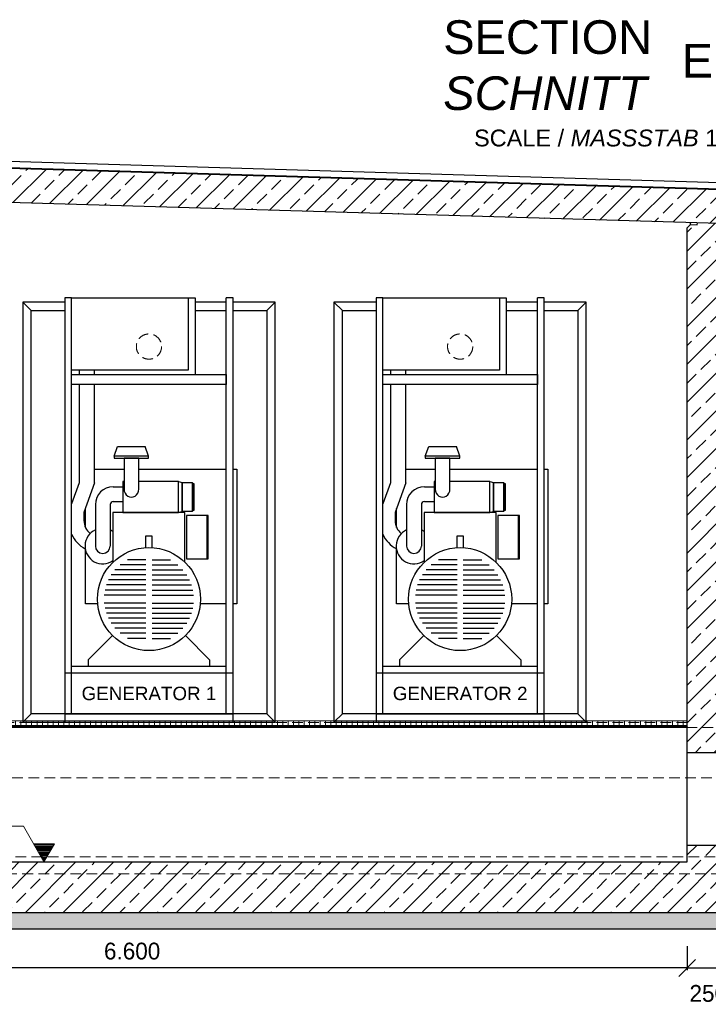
# Model space of a CAD drawing. Header units: millimetres. Extents: x -2787 to 131613, y -54195 to 30918.
# Tile 2 of 69: x 2882 to 6975, y -52186 to -46329. Entities that reach past the tile are written whole.
import ezdxf

# ---------------------------------------------------------------- set-up
doc = ezdxf.new("R2010")
doc.units = ezdxf.units.MM
doc.linetypes.add('HIDDEN', pattern=[9.525, 6.35, -3.175])
doc.linetypes.add('JIS_02_1.0', pattern=[2, 1, -1])
for name, color, linetype in [('Aggregate', 253, 'Continuous'), ('Beschriftung', 7, 'Continuous'), ('POL_Bema', 7, 'Continuous')]:
    doc.layers.add(name, color=color, linetype=linetype)
doc.layers.add('Bemaßung', color=7, linetype='Continuous', lineweight=9)
doc.styles.add('LBB3.5M1000', font='isocp.shx', dxfattribs={"height": 3.5})
doc.dimstyles.new('DIN', dxfattribs={"dimtxt": 2.5, "dimasz": 2.5, "dimexe": 1.25, "dimexo": 0.625, "dimtad": 1, "dimtih": 1, "dimdec": 4, "dimdsep": 46, "dimlunit": 6, "dimtxsty": 'Standard', "dimcen": 2.5, "dimadec": 0, "dimazin": 0, "dimtfac": 1, "dimtdec": 4, "dimtmove": 0, "dimatfit": 3, "dimfxl": 0, "dimtvp": 1, "dimtolj": 1, "dimtzin": 0, "dimarcsym": 0})

# ---------------------------------------------------------------- blocks, each defined once
blk = doc.blocks.new('_Oblique')
at = {"layer": 'POL_Bema', "color": 0, "lineweight": -2}
blk.add_line((-0.5, -0.5), (0.5, 0.5), dxfattribs=at)
blk = doc.blocks.new('*D470')
at = {"layer": 'Bemaßung', "color": 0, "lineweight": -2, "transparency": 16777216}
for p, q in [((250, -51839.1), (250, -51982.1)), ((6850, -51839.1), (6850, -51982.1)), ((6850, -51969.6), (250, -51969.6))]:
    blk.add_line(p, q, dxfattribs=at)
at = {"layer": 'DEFPOINTS', "color": 0, "transparency": 16777216}
for p in [(250, -51739.1), (6850, -51739.1), (250, -51969.6)]:
    blk.add_point(p, dxfattribs=at)
at = {"layer": 'Bemaßung', "color": 0, "lineweight": -2, "transparency": 16777216, "xscale": 100, "yscale": 100, "zscale": 100, "rotation": 180}
blk.add_blockref('_Oblique', (250, -51969.6), dxfattribs=at)
at = {"layer": 'Bemaßung', "color": 0, "lineweight": -2, "transparency": 16777216, "xscale": 100, "yscale": 100, "zscale": 100}
blk.add_blockref('_Oblique', (6850, -51969.6), dxfattribs=at)
at = {"layer": 'Bemaßung', "color": 0, "transparency": 16777216, "insert": (3550, -51869.6), "char_height": 100, "attachment_point": 5}
blk.add_mtext('\\A1;6.600', dxfattribs=at)
blk = doc.blocks.new('*D471')
at = {"layer": 'Bemaßung', "color": 0, "lineweight": -2, "transparency": 16777216}
for p, q in [((6850, -51839.1), (6850, -51982.1)), ((7100, -51839.1), (7100, -51982.1)), ((6850, -51969.6), (7100, -51969.6))]:
    blk.add_line(p, q, dxfattribs=at)
at = {"layer": 'DEFPOINTS', "color": 0, "transparency": 16777216}
for p in [(6850, -51739.1), (7100, -51739.1), (7100, -51969.6)]:
    blk.add_point(p, dxfattribs=at)
at = {"layer": 'Bemaßung', "color": 0, "lineweight": -2, "transparency": 16777216, "xscale": 100, "yscale": 100, "zscale": 100, "rotation": 180}
blk.add_blockref('_Oblique', (6850, -51969.6), dxfattribs=at)
at = {"layer": 'Bemaßung', "color": 0, "lineweight": -2, "transparency": 16777216, "xscale": 100, "yscale": 100, "zscale": 100}
blk.add_blockref('_Oblique', (7100, -51969.6), dxfattribs=at)
at = {"layer": 'Bemaßung', "color": 0, "transparency": 16777216, "insert": (6975, -52121.4), "char_height": 100, "attachment_point": 5}
blk.add_mtext('\\A1;250', dxfattribs=at)

msp = doc.modelspace()

# ---------------------------------------------------------------- hatches: boundary and pattern name
at = {"lineweight": 5}
h = msp.add_hatch(dxfattribs=at)
h.set_pattern_fill('ANSI33', color=256, scale=25)
h.set_pattern_definition([(45, (3e-14, 32), (-112.2532, 112.2532), []), (45, (112.25, 32), (-112.2532, 112.2532), [79.375, -39.6875])])
h.paths.add_polyline_path([(-60, -47328.84255), (-60, -47288.84255), (-100, -47327.64255), (-129.94154, -47326.74431), (-149.93255, -47306.14458), (-149.93255, -47145.40653), (-129.94154, -47126.00626), (12329.94154, -47499.80276), (12349.93255, -47520.40249), (12349.93255, -47681.14053), (12329.94154, -47700.5408), (12300, -47699.64255), (12260, -47658.44255), (12260, -47698.44255)])
h = msp.add_hatch(dxfattribs=at)
h.set_pattern_fill('ANSI33', color=256, scale=25)
h.paths.add_polyline_path([(6850, -50689.14255), (7100, -50689.14255), (7100, -47573.64255), (7080.00899, -47553.04282), (7040.02698, -47551.84336), (7040.32671, -47541.85236), (6910.27275, -47537.95074), (6909.97302, -47547.94174), (6869.99101, -47546.74228), (6850, -47566.14255)])
h = msp.add_hatch(dxfattribs=at)
h.set_pattern_fill('ANSI33', color=256, scale=25)
h.paths.add_polyline_path([(12010, -51279.14255), (12010, -51299.14255), (12005, -51299.14255), (12005, -51284.14255), (11950, -51284.14255), (11950, -51339.14255), (7100, -51339.14255), (7100, -51239.14255), (6850, -51239.14255), (6850, -51339.14255), (250, -51339.14255), (250, -51284.14255), (195, -51284.14255), (195, -51299.14255), (190, -51299.14255), (190, -51279.14255), (0, -51279.14255), (0, -51639.14255), (12200, -51639.14255), (12200, -51279.14255)])
h.paths.add_polyline_path([(12200, -47696.64255), (11950, -47689.14255), (11950, -50944.14255), (12005, -50944.14255), (12005, -50929.14255), (12010, -50929.14255), (12010, -50949.14255), (12200, -50949.14255)])
h = msp.add_hatch(dxfattribs=at)
h.set_pattern_fill('ANSI31', color=256, angle=90)
h.paths.add_polyline_path([(6850, -50529.14255), (250, -50529.14255), (250, -50534.14255), (6850, -50534.14255)])
h = msp.add_hatch(dxfattribs=at)
h.set_pattern_fill('NET3', color=256, scale=0.5)
h.paths.add_polyline_path([(250, -50534.14255), (6850, -50534.14255), (6850, -50539.14255), (250, -50539.14255)])
at = {"linetype": 'JIS_02_1.0', "lineweight": 5, "ltscale": 25}
h = msp.add_hatch(dxfattribs=at)
h.set_pattern_fill('ANSI31', color=256, scale=10, angle=45)
h.paths.add_polyline_path([(251, -50529.14255), (6849, -50529.14255), (6849, -50499.14255), (251, -50499.14255)])
at = {"layer": 'Beschriftung', "lineweight": 5}
h = msp.add_hatch(dxfattribs=at)
h.set_pattern_fill('LINE', color=256, scale=2)
h.set_pattern_definition([(0, (2776.04, -19095.997), (0, 6.35), [])])
h.paths.add_polyline_path([(3026.04016, -51339.14255), (2963.3466, -51230.55412), (3088.73373, -51230.55412)])
h = msp.add_hatch(dxfattribs=at)
h.set_pattern_fill('BETON_UNBEWEHRT', color=256, scale=200, angle=90, pattern_type=2)
h.set_pattern_definition([(135, (2e-15, 35.355), (-35.35534, -35.35534), [25, -12.5])])
h.paths.add_polyline_path([(12350, -51639.14255), (-150, -51639.14255), (-150, -51739.14255), (12350, -51739.14255)])

# ---------------------------------------------------------------- linework, layer by layer
for p, q in [((-144.93308, -47081.88932), (12349.93255, -47456.73529)), ((12349.93255, -47495.40024), (-131.90578, -47120.94509)), ((12329.94154, -47499.80276), (-129.94154, -47126.00626)), ((-54.91808, -47121.25382), (12349.93255, -47493.39934)), ((12260, -47698.44255), (-60, -47328.84255)), ((6869.99101, -47546.74228), (6850, -47566.14255)), ((6869.99101, -47546.74228), (6870.29074, -47536.75128)), ((6869.99101, -47546.74228), (6909.97302, -47547.94174)), ((6909.97302, -47547.94174), (6910.27275, -47537.95074)), ((6850, -51339.14255), (6850, -47566.14255)), ((2950, -48058.00016), (2900, -48008.00016)), ((4350, -48058.00016), (4400, -48008.00016)), ((4800, -48058.00016), (4750, -48008.00016)), ((6200, -48058.00016), (6250, -48008.00016)), ((2950, -50458.00016), (2900, -50508.00016)), ((4350, -50458.00016), (4400, -50508.00016)), ((4800, -50458.00016), (4750, -50508.00016)), ((6200, -50458.00016), (6250, -50508.00016)), ((250, -51339.14255), (6850, -51339.14255))]:
    msp.add_line(p, q)
at = {"linetype": 'HIDDEN', "lineweight": 18, "ltscale": 10}
for p, q in [((6850, -50509.11958), (250, -50509.11958)), ((7100, -50539.14255), (250, -50539.14255)), ((11950, -50839.14255), (250, -50839.14255)), ((0, -51309.14255), (12200, -51309.14255)), ((12200, -51409.14255), (0, -51409.14255))]:
    msp.add_line(p, q, dxfattribs=at)
for points in [[(3150, -48008.00016), (2900, -48008.00016), (2900, -50508.00016), (4400, -50508.00016), (4400, -48008.00016), (4150, -48008.00016)], [(5000, -48008.00016), (4750, -48008.00016), (4750, -50508.00016), (6250, -50508.00016), (6250, -48008.00016), (6000, -48008.00016)], [(4150, -48058.00016), (4350, -48058.00016), (4350, -50458.00016), (2950, -50458.00016), (2950, -48058.00016), (3150, -48058.00016)], [(6000, -48058.00016), (6200, -48058.00016), (6200, -50458.00016), (4800, -50458.00016), (4800, -48058.00016), (5000, -48058.00016)], [(7100, -50689.14255), (6850, -50689.14255)], [(6850, -51239.14255), (7100, -51239.14255)]]:
    msp.add_lwpolyline(points)
for points in [[(6850, -50529.14255), (250, -50529.14255), (250, -50534.14255), (6850, -50534.14255)], [(250, -50534.14255), (6850, -50534.14255), (6850, -50539.14255), (250, -50539.14255)], [(-150, -51639.14255), (12350, -51639.14255), (12350, -51739.14255), (-150, -51739.14255)]]:
    msp.add_lwpolyline(points, close=True)
at = {"lineweight": 18}
msp.add_lwpolyline([(251, -50529.14255), (6849, -50529.14255), (6849, -50499.14255), (251, -50499.14255)], close=True, dxfattribs=at)
at = {"layer": 'Aggregate'}
for p, q in [((3884, -47983.00016), (3924, -47983.00016)), ((3924, -47983.00016), (3924, -48439.04126)), ((5734, -47983.00016), (5774, -47983.00016)), ((5774, -47983.00016), (5774, -48439.04126)), ((3442.88091, -48924.82866), (3463.53398, -48868.0848)), ((3463.53398, -48868.0848), (3627.57731, -48868.0848)), ((3648.23039, -48924.82866), (3627.57731, -48868.0848)), ((5292.88091, -48924.82866), (5313.53398, -48868.0848)), ((5313.53398, -48868.0848), (5477.57731, -48868.0848)), ((5498.23039, -48924.82866), (5477.57731, -48868.0848)), ((3825.5165, -49075.00396), (3847.32291, -49080.84697)), ((3847.32291, -49080.84697), (3847.32291, -49254.5921)), ((3906.82237, -49080.84697), (3912.86964, -49086.89423)), ((5675.5165, -49075.00396), (5697.32291, -49080.84697)), ((5697.32291, -49080.84697), (5697.32291, -49254.5921)), ((5756.82237, -49080.84697), (5762.86964, -49086.89423)), ((3235.38892, -49084.24175), (3190, -49208.94678)), ((3327.17552, -49084.24175), (3263.52069, -49259.13196)), ((3437.76797, -49107.00826), (3495.00048, -49107.00826)), ((5085.38892, -49084.24175), (5040, -49208.94678)), ((5177.17552, -49084.24175), (5113.52069, -49259.13196)), ((5287.76797, -49107.00826), (5345.00048, -49107.00826)), ((3437.76797, -49194.99249), (3495.00048, -49194.99249)), ((5287.76797, -49194.99249), (5345.00048, -49194.99249)), ((3331.57256, -49213.20367), (3331.57256, -49459.79317)), ((3419.55679, -49213.20367), (3419.55679, -49459.79317)), ((3825.5165, -49260.43511), (3847.32291, -49254.5921)), ((3906.82237, -49254.5921), (3912.86964, -49248.54484)), ((5181.57256, -49213.20367), (5181.57256, -49459.79317)), ((5269.55679, -49213.20367), (5269.55679, -49459.79317)), ((5675.5165, -49260.43511), (5697.32291, -49254.5921)), ((5756.82237, -49254.5921), (5762.86964, -49248.54484)), ((3263.52069, -49259.13196), (3263.52069, -49308.12206)), ((3994.59931, -49278.85703), (3994.59931, -49534.83266)), ((5113.52069, -49259.13196), (5113.52069, -49308.12206)), ((5844.59931, -49278.85703), (5844.59931, -49534.83266)), ((3631.31055, -49541.7084), (3521.79941, -49541.7084)), ((3668.68945, -49541.7084), (3778.20059, -49541.7084)), ((5481.31055, -49541.7084), (5371.79941, -49541.7084)), ((5518.68945, -49541.7084), (5628.20059, -49541.7084)), ((3631.31055, -49601.54189), (3448.001, -49601.54189)), ((3631.31055, -49571.62514), (3478.20214, -49571.62514)), ((3668.68945, -49571.62514), (3821.79786, -49571.62514)), ((3668.68945, -49601.54189), (3851.999, -49601.54189)), ((5481.31055, -49601.54189), (5298.001, -49601.54189)), ((5481.31055, -49571.62514), (5328.20214, -49571.62514)), ((5518.68945, -49571.62514), (5671.79786, -49571.62514)), ((5518.68945, -49601.54189), (5701.999, -49601.54189)), ((3631.31055, -49661.37538), (3409.1438, -49661.37538)), ((3631.31055, -49631.45863), (3425.71744, -49631.45863)), ((3668.68945, -49631.45863), (3874.28256, -49631.45863)), ((3668.68945, -49661.37538), (3890.8562, -49661.37538)), ((5481.31055, -49661.37538), (5259.1438, -49661.37538)), ((5481.31055, -49631.45863), (5275.71744, -49631.45863)), ((5518.68945, -49631.45863), (5724.28256, -49631.45863)), ((5518.68945, -49661.37538), (5740.8562, -49661.37538)), ((3631.31055, -49721.20887), (3389.1174, -49721.20887)), ((3631.31055, -49691.29212), (3397.15473, -49691.29212)), ((3668.68945, -49691.29212), (3902.84527, -49691.29212)), ((3668.68945, -49721.20887), (3910.8826, -49721.20887)), ((5481.31055, -49721.20887), (5239.1174, -49721.20887)), ((5481.31055, -49691.29212), (5247.15473, -49691.29212)), ((5518.68945, -49691.29212), (5752.84527, -49691.29212)), ((5518.68945, -49721.20887), (5760.8826, -49721.20887)), ((3631.31055, -49751.12561), (3384.67246, -49751.12561)), ((3668.68945, -49751.12561), (3915.32754, -49751.12561)), ((5481.31055, -49751.12561), (5234.67246, -49751.12561)), ((5518.68945, -49751.12561), (5765.32754, -49751.12561)), ((3631.31055, -49799.39167), (3384.67246, -49799.39167)), ((3631.31055, -49829.30842), (3389.1174, -49829.30842)), ((3668.68945, -49799.39167), (3915.32754, -49799.39167)), ((3668.68945, -49829.30842), (3910.8826, -49829.30842)), ((5481.31055, -49799.39167), (5234.67246, -49799.39167)), ((5481.31055, -49829.30842), (5239.1174, -49829.30842)), ((5518.68945, -49799.39167), (5765.32754, -49799.39167)), ((5518.68945, -49829.30842), (5760.8826, -49829.30842)), ((3631.31055, -49859.22516), (3397.15473, -49859.22516)), ((3631.31055, -49889.14191), (3409.1438, -49889.14191)), ((3668.68945, -49859.22516), (3902.84527, -49859.22516)), ((3668.68945, -49889.14191), (3890.8562, -49889.14191)), ((5481.31055, -49859.22516), (5247.15473, -49859.22516)), ((5481.31055, -49889.14191), (5259.1438, -49889.14191)), ((5518.68945, -49859.22516), (5752.84527, -49859.22516)), ((5518.68945, -49889.14191), (5740.8562, -49889.14191)), ((3631.31055, -49919.05865), (3425.71744, -49919.05865)), ((3631.31055, -49948.9754), (3448.001, -49948.9754)), ((3668.68945, -49919.05865), (3874.28256, -49919.05865)), ((3668.68945, -49948.9754), (3851.999, -49948.9754)), ((5481.31055, -49919.05865), (5275.71744, -49919.05865)), ((5481.31055, -49948.9754), (5298.001, -49948.9754)), ((5518.68945, -49919.05865), (5724.28256, -49919.05865)), ((5518.68945, -49948.9754), (5701.999, -49948.9754)), ((3433.37257, -49991.88607), (3289.54009, -50135.71855)), ((3631.31055, -49978.89214), (3478.20214, -49978.89214)), ((3631.31055, -50008.80889), (3521.79941, -50008.80889)), ((3668.68945, -49978.89214), (3821.79786, -49978.89214)), ((3668.68945, -50008.80889), (3778.20059, -50008.80889)), ((3866.62743, -49991.88607), (4010.45991, -50135.71855)), ((5283.37257, -49991.88607), (5139.54009, -50135.71855)), ((5481.31055, -49978.89214), (5328.20214, -49978.89214)), ((5481.31055, -50008.80889), (5371.79941, -50008.80889)), ((5518.68945, -49978.89214), (5671.79786, -49978.89214)), ((5518.68945, -50008.80889), (5628.20059, -50008.80889)), ((5716.62743, -49991.88607), (5860.45991, -50135.71855)), ((3289.54009, -50135.71855), (3289.54009, -50175.97507)), ((4010.45991, -50135.71855), (4010.45991, -50175.97507)), ((5139.54009, -50135.71855), (5139.54009, -50175.97507)), ((5860.45991, -50135.71855), (5860.45991, -50175.97507)), ((4110, -50175.97507), (3190, -50175.97507)), ((5960, -50175.97507), (5040, -50175.97507))]:
    msp.add_line(p, q, dxfattribs=at)
for points in [[(3190, -48018.00016), (3190, -47983.00016), (3150, -47983.00016), (3150, -50508.00016)], [(3190, -47983.00016), (3190, -47983.00016), (3884, -47983.00016), (3884, -47983.00016)], [(3884, -47983.00016), (3884, -48414.15791), (3190, -48414.15791), (3190, -47983.00016)], [(4110, -48008.00016), (3924, -48008.00016)], [(4110, -50458.00016), (4110, -47983.00016)], [(4150, -50508.00016), (4150, -47983.00016), (4110, -47983.00016), (4110, -47983.00016)], [(5040, -48018.00016), (5040, -47983.00016), (5000, -47983.00016), (5000, -50508.00016)], [(5040, -47983.00016), (5040, -47983.00016), (5734, -47983.00016), (5734, -47983.00016)], [(5734, -47983.00016), (5734, -48414.15791), (5040, -48414.15791), (5040, -47983.00016)], [(5960, -48008.00016), (5774, -48008.00016)], [(5960, -50458.00016), (5960, -47983.00016)], [(6000, -50508.00016), (6000, -47983.00016), (5960, -47983.00016), (5960, -47983.00016)], [(3190, -50458.00016), (3190, -48078.00016)], [(3924, -48058.00016), (4110, -48058.00016)], [(5040, -50458.00016), (5040, -48078.00016)], [(5774, -48058.00016), (5960, -48058.00016)], [(3327.17552, -48439.04126), (3327.17552, -48414.15791), (3235.38892, -48414.15791), (3235.38892, -48439.04126)], [(5177.17552, -48439.04126), (5177.17552, -48414.15791), (5085.38892, -48414.15791), (5085.38892, -48439.04126)], [(3235.38892, -48499.04126), (3235.38892, -49084.24175)], [(3327.17552, -49084.24175), (3327.17552, -48499.04126)], [(5085.38892, -48499.04126), (5085.38892, -49084.24175)], [(5177.17552, -49084.24175), (5177.17552, -48499.04126)], [(3589.2168, -49120.494), (3589.2168, -48937.46299), (3501.8945, -48937.46299), (3501.8945, -49120.494)], [(5439.2168, -49120.494), (5439.2168, -48937.46299), (5351.8945, -48937.46299), (5351.8945, -49120.494)], [(3327.17552, -49003.00016), (3501.8945, -49003.00016)], [(3589.2168, -49003.00016), (4110, -49003.00016)], [(4150, -49003.00016), (4172, -49003.00016), (4172, -49803.00016), (4150, -49803.00016)], [(5177.17552, -49003.00016), (5351.8945, -49003.00016)], [(5439.2168, -49003.00016), (5960, -49003.00016)], [(6000, -49003.00016), (6022, -49003.00016), (6022, -49803.00016), (6000, -49803.00016)], [(3501.8945, -49075.00396), (3495.00048, -49075.00396), (3495.00048, -49260.43511), (3825.5165, -49260.43511), (3825.5165, -49075.00396), (3589.2168, -49075.00396)], [(5351.8945, -49075.00396), (5345.00048, -49075.00396), (5345.00048, -49260.43511), (5675.5165, -49260.43511), (5675.5165, -49075.00396), (5439.2168, -49075.00396)], [(3272, -49348.42049), (3272, -49235.83524)], [(5122, -49348.42049), (5122, -49235.83524)], [(3863.85485, -49555.89367), (3863.85485, -49260.43511), (3436.14515, -49260.43511), (3436.14515, -49555.89367)], [(5713.85485, -49555.89367), (5713.85485, -49260.43511), (5286.14515, -49260.43511), (5286.14515, -49555.89367)], [(3669.70346, -49469.53547), (3669.70346, -49399.93834), (3630.29654, -49399.93834), (3630.29654, -49469.53547)], [(5519.70346, -49469.53547), (5519.70346, -49399.93834), (5480.29654, -49399.93834), (5480.29654, -49469.53547)], [(3344.90117, -49803.00016), (3272, -49803.00016), (3272, -49480.63117)], [(5194.90117, -49803.00016), (5122, -49803.00016), (5122, -49480.63117)], [(4110, -49803.00016), (3955.09883, -49803.00016)], [(4110, -49803.00016), (3955.09883, -49803.00016)], [(5960, -49803.00016), (5805.09883, -49803.00016)], [(5960, -49803.00016), (5805.09883, -49803.00016)]]:
    msp.add_lwpolyline(points, dxfattribs=at)
for points in [[(3190, -48439.04126), (4110, -48439.04126), (4110, -48499.04126), (3190, -48499.04126)], [(5040, -48439.04126), (5960, -48439.04126), (5960, -48499.04126), (5040, -48499.04126)], [(3442.88091, -48937.46299), (3648.23039, -48937.46299), (3648.23039, -48924.82866), (3442.88091, -48924.82866)], [(5292.88091, -48937.46299), (5498.23039, -48937.46299), (5498.23039, -48924.82866), (5292.88091, -48924.82866)], [(3847.32291, -49080.84697), (3906.82237, -49080.84697), (3906.82237, -49254.5921), (3847.32291, -49254.5921)], [(5697.32291, -49080.84697), (5756.82237, -49080.84697), (5756.82237, -49254.5921), (5697.32291, -49254.5921)], [(3912.86964, -49086.89423), (3916.65808, -49086.89423), (3916.65808, -49248.54484), (3912.86964, -49248.54484)], [(5762.86964, -49086.89423), (5766.65808, -49086.89423), (5766.65808, -49248.54484), (5762.86964, -49248.54484)], [(3873.85578, -49534.83266), (4001.8886, -49534.83266), (4001.8886, -49278.85703), (3873.85578, -49278.85703)], [(5723.85578, -49534.83266), (5851.8886, -49534.83266), (5851.8886, -49278.85703), (5723.85578, -49278.85703)], [(3150, -50458.00016), (4150, -50458.00016), (4150, -50215.97507), (3150, -50215.97507)], [(5000, -50458.00016), (6000, -50458.00016), (6000, -50215.97507), (5000, -50215.97507)]]:
    msp.add_lwpolyline(points, close=True, dxfattribs=at)
at = {"layer": 'Aggregate', "linetype": 'HIDDEN', "lineweight": 18, "ltscale": 10}
for centre in [(3650, -48273.00016), (5500, -48273.00016)]:
    msp.add_circle(centre, 75, dxfattribs=at)
at = {"layer": 'Aggregate'}
for centre in [(3650, -49775.25864), (5500, -49775.25864)]:
    msp.add_circle(centre, 306.35745, dxfattribs=at)
for centre, radius, start, end in [((3437.76797, -49213.20367), 106.19541, 90, 180), ((5287.76797, -49213.20367), 106.19541, 90, 180), ((3437.76797, -49213.20367), 18.21118, 90, 180), ((5287.76797, -49213.20367), 18.21118, 90, 180), ((3363.52069, -49308.12206), 100, 180, 230.812017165), ((5213.52069, -49308.12206), 100, 180, 230.812017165), ((3375.56467, -49459.79317), 105.64026, 114.609607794, 304.991868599), ((3375.56467, -49459.79317), 105.64026, 55.008131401, 65.390392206), ((5225.56467, -49459.79317), 105.64026, 114.609607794, 304.991868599), ((5225.56467, -49459.79317), 105.64026, 55.008131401, 65.390392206), ((3363.52069, -49308.12206), 191.7866, 205.209130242, 241.22882507), ((5213.52069, -49308.12206), 191.7866, 205.209130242, 241.22882507), ((3375.56467, -49459.79317), 43.99212, 180, 0), ((5225.56467, -49459.79317), 43.99212, 180, 0)]:
    msp.add_arc(centre, radius, start, end, dxfattribs=at)
for centre in [(3545.55565, -49120.494), (5395.55565, -49120.494)]:
    msp.add_ellipse(centre, major_axis=(0, -48.19442), ratio=0.905937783, start_param=4.7123889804, end_param=7.853981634, dxfattribs=at)
at = {"layer": 'Beschriftung', "lineweight": 5}
for p, q in [((2903.50834, -51126.9112), (2497.92269, -51126.9112)), ((3026.04016, -51339.14255), (2903.50834, -51126.9112)), ((2963.3466, -51230.55412), (3088.73373, -51230.55412)), ((3088.73373, -51230.55412), (3026.04016, -51339.14255))]:
    msp.add_line(p, q, dxfattribs=at)

# ---------------------------------------------------------------- texts
at = {"layer": 'Aggregate', "char_height": 80, "attachment_point": 5, "style": 'LBB3.5M1000'}
for s, insert in [('{\\fArial|b0|i0|c0|p34;GENERATOR 1}', (3650, -50336.98762)), ('{\\fArial|b0|i0|c0|p34;GENERATOR 2}', (5500, -50336.98762))]:
    msp.add_mtext_dynamic_manual_height_columns(s, width=920, gutter_width=17.5, heights=[321.64609], dxfattribs=dict(at, insert=insert))
at = {"layer": 'Beschriftung', "attachment_point": 1, "style": 'LBB3.5M1000'}
for s, width, heights, insert, char_height in [('{\\fArial|b0|i0|c0|p34;SECTION\\P\\fArial|b0|i1|c0|p34;SCHNITT}', 4349.3181878, [0], (5399.52643, -46332.1449), 200), ('{\\fArial|b0|i0|c0|p34;E - E}', 711.2558391, [0], (6817.44561, -46472.77078), 200), ('{\\fArial|b0|i0|c0|p34;SCALE / \\fArial|b0|i1|c0|p34;MASSSTAB\\fArial|b0|i0|c0|p34; 1:25}', 1683.0841803, [132.70794], (5582.51236, -46982.36267), 100)]:
    msp.add_mtext_dynamic_manual_height_columns(s, width=width, gutter_width=17.5, heights=heights, dxfattribs=dict(at, insert=insert, char_height=char_height))

# ---------------------------------------------------------------- dimensions: what is measured, and where the dimension line sits
at = {"layer": 'Bemaßung'}
dim = msp.add_linear_dim(base=(250, -51969.61906), p1=(6850, -51739.14255), p2=(250, -51739.14255), dimstyle='DIN', override={"dimscale": 10, "dimtxt": 10, "dimasz": 10, "dimexo": 10, "dimgap": 5, "dimdec": 2, "dimblk1": 'Oblique', "dimblk2": 'Oblique', "dimsah": 1, "dimtdec": 2, "dimtmove": 2}, dxfattribs=at)
dim.commit()
dim.dimension.update_dxf_attribs({"geometry": '*D470', "text_midpoint": (3550, -51869.61906)})
dim = msp.add_linear_dim(base=(7100, -51969.61906), p1=(6850, -51739.14255), p2=(7100, -51739.14255), dimstyle='DIN', override={"dimscale": 10, "dimtxt": 10, "dimasz": 10, "dimexo": 10, "dimgap": 5, "dimdec": 2, "dimblk1": 'Oblique', "dimblk2": 'Oblique', "dimsah": 1, "dimtdec": 2, "dimtmove": 2}, dxfattribs=at)
dim.commit()
dim.dimension.update_dxf_attribs({"geometry": '*D471', "text_midpoint": (6975, -52121.40775), "dimtype": 160})

doc.saveas('drawing.dxf')
